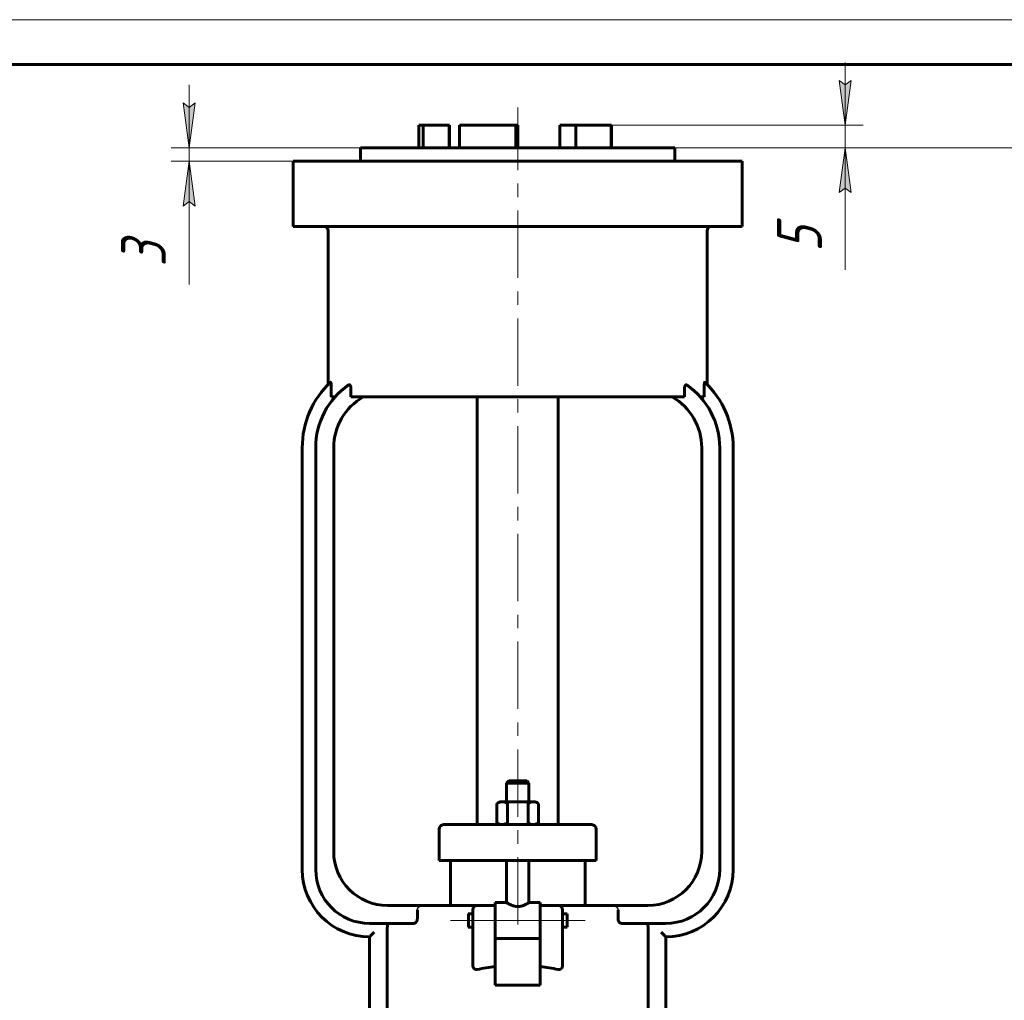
# Model space of a CAD drawing. Header units: millimetres. Extents: x 0 to 595, y 0 to 420.
# Tile 7 of 11: x 127 to 237, y 311 to 420. Entities that reach past the tile are written whole.
import ezdxf

# ---------------------------------------------------------------- set-up
doc = ezdxf.new("R2010")
doc.units = ezdxf.units.MM
for name, pattern in [('K5LT-1', [0]), ('K5LT_AXLED', [12, 7.5, -1.5, 1.5, -1.5]), ('K5LT_BASIC', [0]), ('K5LT_THIN', [0])]:
    doc.linetypes.add(name, pattern=pattern)
doc.layers.add('Системный слой', color=7, linetype='Continuous')
doc.layers.add('Системный слой (1)', color=7, linetype='Continuous', true_color=0x6c6c6c)
doc.styles.add('KDIMTEXTSTYLE', font='txt', dxfattribs={"width": 0.96, "oblique": 15, "height": 5})
doc.styles.add('KTEXTSTYLE', font='txt', dxfattribs={"width": 0.96, "height": 5})
doc.dimstyles.new('KDIMSTYLE (0.50)', dxfattribs={"dimtxt": 5, "dimasz": 1, "dimexe": 2, "dimexo": 0, "dimgap": 1, "dimtad": 1, "dimlfac": 2, "dimtxsty": 'KDIMTEXTSTYLE', "dimsah": 1, "dimcen": 0, "dimdle": 1, "dimadec": 0, "dimazin": 0, "dimtfac": 0.667, "dimtmove": 0, "dimatfit": 3, "dimfxl": 1, "dimtvp": 1, "dimtolj": 1, "dimtzin": 0, "dimarcsym": 0})

# ---------------------------------------------------------------- blocks, each defined once
blk = doc.blocks.new('U1')
at = {"layer": 'Системный слой (1)', "color": 143, "linetype": 'K5LT_BASIC', "lineweight": 60, "true_color": 0x33acca}
for p, q in [((177.03, 319.68), (177.03, 320.43)), ((177.03, 318.93), (177.03, 319.68))]:
    blk.add_line(p, q, dxfattribs=at)
blk = doc.blocks.new('U2')
at = {"layer": 'Системный слой (1)', "color": 143, "linetype": 'K5LT_BASIC', "lineweight": 60, "true_color": 0x33acca}
for p, q in [((180.03, 321.68), (181.28, 321.68)), ((183.78, 321.68), (185.03, 321.68))]:
    blk.add_line(p, q, dxfattribs=at)
blk = doc.blocks.new('U5')
at = {"layer": 'Системный слой (1)', "color": 143, "linetype": 'K5LT_BASIC', "lineweight": 60, "true_color": 0x33acca}
for p, q in [((182.53, 335.24), (181.53, 335.24)), ((183.53, 335.24), (182.53, 335.24))]:
    blk.add_line(p, q, dxfattribs=at)
blk = doc.blocks.new('U7')
at = {"layer": 'Системный слой (1)', "color": 143, "linetype": 'K5LT_BASIC', "lineweight": 60, "true_color": 0x33acca}
for p, q in [((188.03, 320.43), (188.03, 319.68)), ((188.03, 319.68), (188.03, 318.93))]:
    blk.add_line(p, q, dxfattribs=at)
blk = doc.blocks.new('D2')
at = {"layer": 'Системный слой (1)'}
for points in [[(145.93, 405.74), (146.59, 410.74), (145.93, 410.24), (145.27, 410.74)], [(146.59, 399.24), (145.93, 404.24), (145.27, 399.24), (145.93, 399.74)]]:
    blk.add_hatch(color=7, dxfattribs=at).paths.add_polyline_path(points)
at = {"layer": 'Системный слой (1)', "color": 7, "linetype": 'K5LT_THIN', "lineweight": 18, "true_color": 0xffffff}
for p, q in [((145.93, 405.74), (145.93, 412.74)), ((145.93, 410.24), (145.27, 410.74)), ((145.27, 410.74), (145.93, 405.74)), ((145.93, 405.74), (146.59, 410.74)), ((146.59, 410.74), (145.93, 410.24)), ((165.03, 405.74), (143.93, 405.74)), ((145.93, 405.74), (145.93, 404.24)), ((164.28, 404.24), (143.93, 404.24)), ((145.93, 404.24), (145.27, 399.24)), ((146.59, 399.24), (145.93, 404.24)), ((145.93, 404.24), (145.93, 397.24)), ((145.93, 404.24), (145.93, 399.24)), ((145.27, 399.24), (145.93, 399.74)), ((145.93, 399.74), (146.59, 399.24)), ((145.93, 399.24), (145.93, 390.51))]:
    blk.add_line(p, q, dxfattribs=at)
blk.add_wipeout([(144.93, 392.51), (137.55, 392.51), (137.55, 397.05), (144.93, 397.05)]).dxf.layer = 'Системный слой (1)'
at = {"layer": 'Системный слой (1)', "color": 7, "insert": (138.34, 392.51), "char_height": 5, "attachment_point": 1, "rotation": 90, "style": 'KTEXTSTYLE'}
blk.add_mtext('\\fArial|b0|c204|p34;\\H5.0;\\W1.000;\\Q15;\\fGOST Type AU|b0|i0|c204|p34;\\Q15;\\W0.960;3', dxfattribs=at)
blk = doc.blocks.new('KDIMARROW_01')
at = {"layer": 'Системный слой'}
blk.add_hatch(color=0, dxfattribs=at).paths.add_polyline_path([(-5, -0.66), (0, 0), (-5, 0.66), (-4.5, 0)])
at = {"layer": 'Системный слой', "color": 0, "linetype": 'K5LT_THIN', "lineweight": 18}
for p, q in [((-4.5, 0), (-5, 0.66)), ((-5, 0.66), (0, 0)), ((0, 0), (-5, -0.66)), ((-5, -0.66), (-4.5, 0))]:
    blk.add_line(p, q, dxfattribs=at)
at = {"layer": 'Системный слой (1)', "color": 0, "linetype": 'K5LT_THIN', "lineweight": 18}
blk.add_line((182.53, 190.74), (182.03, 190.74), dxfattribs=at)
blk = doc.blocks.new('D3')
at = {"layer": 'Системный слой (1)'}
for points in [[(219, 408.24), (219.66, 413.24), (219, 412.74), (218.34, 413.24)], [(219.66, 400.74), (219, 405.74), (218.34, 400.74), (219, 401.24)]]:
    blk.add_hatch(color=7, dxfattribs=at).paths.add_polyline_path(points)
at = {"layer": 'Системный слой (1)', "color": 7, "linetype": 'K5LT_THIN', "lineweight": 18, "true_color": 0xffffff}
for p, q in [((219, 408.24), (219, 415.24)), ((219, 412.74), (218.34, 413.24)), ((218.34, 413.24), (219, 408.24)), ((219, 408.24), (219.66, 413.24)), ((219.66, 413.24), (219, 412.74)), ((192.99, 408.24), (221, 408.24)), ((219, 405.74), (219, 408.24)), ((192.99, 405.74), (221, 405.74)), ((219, 405.74), (218.34, 400.74)), ((219.66, 400.74), (219, 405.74)), ((219, 405.74), (219, 398.74)), ((219, 405.74), (219, 400.74)), ((218.34, 400.74), (219, 401.24)), ((219, 401.24), (219.66, 400.74)), ((219, 400.74), (219, 392.14))]:
    blk.add_line(p, q, dxfattribs=at)
blk.add_wipeout([(218, 394.14), (210.62, 394.14), (210.62, 398.55), (218, 398.55)]).dxf.layer = 'Системный слой (1)'
at = {"layer": 'Системный слой (1)', "color": 7, "insert": (211.41, 394.14), "char_height": 5, "attachment_point": 1, "rotation": 90, "style": 'KTEXTSTYLE'}
blk.add_mtext('\\fArial|b0|c204|p34;\\H5.0;\\W1.000;\\Q15;\\fGOST Type AU|b0|i0|c204|p34;\\Q15;\\W0.960;5', dxfattribs=at)
blk = doc.blocks.new('D4')
at = {"layer": 'Системный слой (1)'}
for points in [[(288.24, 400.74), (287.58, 405.74), (286.92, 400.74), (287.58, 401.24)], [(287.58, 190.74), (288.24, 195.74), (287.58, 195.24), (286.92, 195.74)]]:
    blk.add_hatch(color=7, dxfattribs=at).paths.add_polyline_path(points)
at = {"layer": 'Системный слой (1)', "color": 7, "linetype": 'K5LT_THIN', "lineweight": 18, "true_color": 0xffffff}
for p, q in [((200.03, 405.74), (289.58, 405.74)), ((286.92, 400.74), (287.58, 405.74)), ((287.58, 405.74), (288.24, 400.74)), ((287.58, 405.74), (287.58, 190.74)), ((287.58, 401.24), (286.92, 400.74)), ((288.24, 400.74), (287.58, 401.24)), ((287.58, 190.74), (286.92, 195.74)), ((286.92, 195.74), (287.58, 195.24)), ((287.58, 195.24), (288.24, 195.74)), ((288.24, 195.74), (287.58, 190.74)), ((257.53, 190.74), (289.58, 190.74))]:
    blk.add_line(p, q, dxfattribs=at)
blk.add_wipeout([(286.58, 292.76), (279.2, 292.76), (279.2, 303.27), (286.58, 303.27)]).dxf.layer = 'Системный слой (1)'
at = {"layer": 'Системный слой (1)', "color": 7, "insert": (279.99, 292.76), "char_height": 5, "attachment_point": 1, "rotation": 90, "style": 'KTEXTSTYLE'}
blk.add_mtext('\\fArial|b0|c204|p34;\\H5.0;\\W1.000;\\Q15;\\fGOST Type AU|b0|i0|c204|p34;\\Q15;\\W0.960;430', dxfattribs=at)
blk = doc.blocks.new('U55')
at = {"color": 7, "linetype": 'K5LT_THIN', "lineweight": 18, "true_color": 0xffffff}
blk.add_line((0, 420), (594, 420), dxfattribs=at)
at = {"color": 143, "linetype": 'K5LT_BASIC', "lineweight": 60, "true_color": 0x33acca}
blk.add_line((20, 415), (589, 415), dxfattribs=at)

msp = doc.modelspace()

# ---------------------------------------------------------------- linework, layer by layer
at = {"layer": 'Системный слой (1)', "color": 30, "linetype": 'K5LT_AXLED', "lineweight": 18, "true_color": 0xff8000}
for p, q in [((182.5263, 319.2424), (182.5263, 410.2367)), ((175.0263, 319.6812), (179.5263, 319.6812)), ((178.0263, 319.6812), (187.0263, 319.6812)), ((185.5263, 319.6812), (190.0263, 319.6812))]:
    msp.add_line(p, q, dxfattribs=at)
at = {"layer": 'Системный слой (1)', "color": 143, "linetype": 'K5LT_BASIC', "lineweight": 60, "true_color": 0x33acca}
for p, q in [((171.5263, 405.7367), (171.5263, 408.2367)), ((171.5263, 408.2367), (172.007, 408.2367)), ((172.007, 405.7367), (172.007, 408.2367)), ((172.007, 408.2367), (174.8759, 408.2367)), ((174.8759, 405.7367), (174.8759, 408.2367)), ((174.8759, 408.2367), (174.9179, 408.2367)), ((174.9179, 405.7367), (174.9179, 408.2367)), ((176.0607, 405.7367), (176.0607, 408.2367)), ((176.0607, 408.2367), (182.3344, 408.2367)), ((182.3344, 405.7367), (182.3344, 408.2367)), ((182.3344, 408.2367), (182.3867, 408.2367)), ((182.3867, 405.7367), (182.3867, 408.2367)), ((182.3867, 408.2367), (182.5263, 408.2367)), ((182.5263, 405.7367), (182.5263, 408.2367)), ((187.2286, 405.7367), (187.2286, 408.2367)), ((187.2286, 408.2367), (188.992, 408.2367)), ((188.992, 405.7367), (188.992, 408.2367)), ((188.992, 408.2367), (192.927, 408.2367)), ((192.927, 405.7367), (192.927, 408.2367)), ((192.927, 408.2367), (192.9879, 408.2367)), ((192.9879, 405.7367), (192.9879, 408.2367)), ((165.0263, 404.2367), (165.0263, 405.7367)), ((165.0263, 405.7367), (200.0263, 405.7367)), ((200.0263, 404.2367), (200.0263, 405.7367)), ((157.5263, 396.9867), (157.5263, 404.2367)), ((157.5263, 404.2367), (164.2763, 404.2367)), ((164.2763, 404.2367), (200.7763, 404.2367)), ((200.7763, 404.2367), (207.5263, 404.2367)), ((207.5263, 396.9867), (207.5263, 404.2367)), ((164.2763, 396.9867), (157.5263, 396.9867)), ((161.4251, 379.3775), (161.4251, 396.4867)), ((164.2763, 396.9867), (200.7763, 396.9867)), ((207.5263, 396.9867), (200.7763, 396.9867)), ((203.6276, 379.3775), (203.6276, 396.4867)), ((161.7609, 378.2722), (161.7609, 379.0061)), ((163.9451, 377.9867), (163.9451, 378.8951)), ((201.1076, 377.9867), (201.1076, 378.8951)), ((203.2917, 378.2722), (203.2917, 379.0061)), ((161.7678, 377.9867), (162.1758, 377.9867)), ((163.9451, 377.9867), (201.1076, 377.9867)), ((178.0263, 330.3617), (178.0263, 377.9867)), ((187.0263, 330.3617), (187.0263, 377.9867)), ((202.8768, 377.9867), (203.2848, 377.9867)), ((158.5263, 372.3368), (158.5263, 325.3617)), ((160.0263, 372.3368), (160.0263, 325.3617)), ((162.0263, 327.3617), (162.0263, 372.3368)), ((203.0263, 372.3368), (203.0263, 327.3617)), ((205.0263, 325.3617), (205.0263, 372.3368)), ((206.5263, 325.3617), (206.5263, 372.3368)), ((181.5263, 335.2367), (181.2763, 334.9867)), ((181.2763, 332.9117), (181.2763, 334.9867)), ((181.2763, 334.9867), (182.5263, 334.9867)), ((182.5263, 334.9867), (183.7763, 334.9867)), ((183.5263, 335.2367), (183.7763, 334.9867)), ((183.7763, 332.9117), (183.7763, 334.9867)), ((180.5263, 332.9117), (180.2169, 332.733)), ((180.2169, 330.5403), (180.2169, 332.733)), ((180.5263, 332.9117), (180.7943, 332.9117)), ((180.7943, 332.9117), (182.5263, 332.9117)), ((181.3716, 330.5403), (181.3716, 332.733)), ((182.5263, 332.9117), (184.2584, 332.9117)), ((183.681, 330.5403), (183.681, 332.733)), ((184.2584, 332.9117), (184.5263, 332.9117)), ((184.5263, 332.9117), (184.8357, 332.733)), ((184.8357, 330.5403), (184.8357, 332.733)), ((174.5608, 330.3617), (174.2763, 330.3617)), ((179.3884, 330.3617), (174.5608, 330.3617)), ((185.6643, 330.3617), (179.3884, 330.3617)), ((180.5263, 330.3617), (180.2169, 330.5403)), ((184.5263, 330.3617), (184.8357, 330.5403)), ((190.4919, 330.3617), (185.6643, 330.3617)), ((190.7763, 330.3617), (190.4919, 330.3617)), ((173.7763, 326.3617), (173.7763, 329.8617)), ((191.2763, 326.3617), (191.2763, 329.8617)), ((173.7763, 326.3617), (174.078, 326.3617)), ((174.078, 326.3617), (178.9056, 326.3617)), ((175.0263, 321.3617), (175.0263, 326.3617)), ((178.9056, 326.3617), (186.147, 326.3617)), ((181.2763, 321.6812), (181.2763, 326.3617)), ((183.7763, 321.6812), (183.7763, 326.3617)), ((186.147, 326.3617), (190.9746, 326.3617)), ((190.0263, 321.3617), (190.0263, 326.3617)), ((190.9746, 326.3617), (191.2763, 326.3617)), ((180.0263, 321.6812), (180.0263, 321.3338)), ((185.0263, 321.6812), (185.0263, 321.3338)), ((172.0263, 321.3617), (168.0263, 321.3617)), ((171.346, 320.8617), (171.346, 319.8617)), ((178.0263, 321.3617), (172.0263, 321.3617)), ((177.0263, 320.4312), (177.5263, 320.4312)), ((177.5263, 320.8617), (177.5263, 319.0296)), ((180.0263, 321.3617), (178.0263, 321.3617)), ((180.0263, 318.6382), (180.0263, 321.3338)), ((187.0263, 321.3617), (185.0263, 321.3617)), ((185.0263, 321.3338), (185.0263, 318.6382)), ((193.0263, 321.3617), (187.0263, 321.3617)), ((187.5263, 319.0296), (187.5263, 320.8617)), ((187.5263, 320.4312), (188.0263, 320.4312)), ((197.0263, 321.3617), (193.0263, 321.3617)), ((193.7067, 319.8617), (193.7067, 320.8617)), ((166.0263, 319.3617), (170.9181, 319.3617)), ((194.1345, 319.3617), (199.0263, 319.3617)), ((168.0026, 318.8617), (168.0026, 307.8321)), ((177.0263, 318.9312), (177.5263, 318.9312)), ((177.5263, 319.0296), (177.5263, 314.724)), ((180.0263, 318.6382), (180.0263, 317.705)), ((185.0263, 318.6382), (185.0263, 317.705)), ((187.5263, 314.724), (187.5263, 319.0296)), ((187.5263, 318.9312), (188.0263, 318.9312)), ((197.05, 307.7008), (197.05, 318.8617)), ((166.0263, 317.8617), (166.0263, 307.3038)), ((180.0263, 314.5551), (180.0263, 317.705)), ((180.0263, 317.6812), (185.0263, 317.6812)), ((185.0263, 317.705), (185.0263, 314.5551)), ((199.0263, 306.6618), (199.0263, 317.8617)), ((180.0263, 312.4867), (180.0263, 314.5551)), ((185.0263, 314.5551), (185.0263, 312.4867)), ((185.0263, 312.4867), (180.0263, 312.4867))]:
    msp.add_line(p, q, dxfattribs=at)
for centre, radius, start, end in [((160.9251, 396.4867), 0.5, 0, 90), ((204.1276, 396.4867), 0.5, 90, 180), ((168.5263, 372.3368), 10, 133.231613, 180), ((196.5263, 372.3368), 10, 0, 46.768387), ((168.5263, 372.3368), 8.5, 124.724063, 180), ((196.5263, 372.3368), 8.5, 0, 55.275937), ((168.5263, 372.3368), 6.5, 119.632479, 180), ((196.5263, 372.3368), 6.5, 0, 60.367521), ((174.2763, 329.8617), 0.5, 90, 180), ((190.7763, 329.8617), 0.5, 0, 90), ((168.0263, 327.3617), 6, 180, 270), ((197.0263, 327.3617), 6, 270, 0), ((166.0263, 325.3617), 7.5, 180, 270), ((166.0263, 325.3617), 6, 180, 270), ((199.0263, 325.3617), 6, 270, 0), ((199.0263, 325.3617), 7.5, 270, 0), ((178.0263, 320.8617), 0.5, 90, 180), ((187.0263, 320.8617), 0.5, 0, 90)]:
    msp.add_arc(centre, radius, start, end, dxfattribs=at)
for start_param, end_param in [(4.87983706, 5.01708163), (4.40769633, 4.5449409)]:
    msp.add_ellipse((182.5263, 304.695), major_axis=(-15, 0), ratio=0.66666667, start_param=start_param, end_param=end_param, dxfattribs=at)
for points, knots in [([(161.6768, 379.6227), (161.6798, 379.6255), (161.685, 379.6277), (161.6916, 379.625), (161.697, 379.6196), (161.7027, 379.6109), (161.7093, 379.5958), (161.717, 379.5716), (161.725, 379.5375), (161.7327, 379.4937), (161.7395, 379.4443), (161.7451, 379.3924), (161.7513, 379.3203), (161.7573, 379.2172), (161.7604, 379.1044), (161.7609, 379.0312), (161.7609, 379.0061)], [0, 0, 0, 0, 1.09848459, 1.85533324, 2.37397629, 3.02877353, 3.8779442, 4.83202889, 5.9618556, 7.16887976, 8.38065977, 9.50419048, 10.60721614, 12.88904947, 15.58602348, 17, 17, 17, 17]), ([(203.2917, 379.0061), (203.2917, 379.0673), (203.2935, 379.1799), (203.2999, 379.2986), (203.3055, 379.3681), (203.309, 379.406), (203.316, 379.4682), (203.3255, 379.5293), (203.338, 379.581), (203.3477, 379.6073), (203.3567, 379.6214), (203.3635, 379.6266), (203.37, 379.6269), (203.3738, 379.6245), (203.3758, 379.6227)], [0, 0, 0, 0, 3.06540072, 5.54139208, 6.11952811, 6.855138, 7.673045, 9.79234146, 10.92329151, 12.18295539, 12.98098362, 13.76103542, 14.33341654, 15, 15, 15, 15]), ([(163.6845, 379.3229), (163.7008, 379.3342), (163.7252, 379.3455), (163.7579, 379.3485), (163.7807, 379.3451), (163.8025, 379.3364), (163.8228, 379.3229), (163.8423, 379.3045), (163.8616, 379.2798), (163.8809, 379.2472), (163.8988, 379.2063), (163.9137, 379.1606), (163.9274, 379.1041), (163.9385, 379.0341), (163.9441, 378.9601), (163.9451, 378.9128), (163.9451, 378.8951)], [0, 0, 0, 0, 2.28804122, 3.3168703, 4.34427603, 5.30719507, 6.22007509, 7.12668275, 8.080043, 9.13665119, 10.298639, 11.46343565, 12.48586654, 14.13640123, 15.92428102, 17, 17, 17, 17]), ([(201.1076, 378.8951), (201.1076, 378.9175), (201.1087, 378.9607), (201.1137, 379.0262), (201.1224, 379.0882), (201.1341, 379.1425), (201.1472, 379.1869), (201.1611, 379.2237), (201.1769, 379.2564), (201.1942, 379.2843), (201.2128, 379.3071), (201.2336, 379.326), (201.256, 379.3395), (201.2792, 379.3468), (201.3005, 379.3483), (201.3304, 379.3442), (201.3526, 379.3337), (201.3681, 379.3229)], [0, 0, 0, 0, 1.43619248, 2.76584625, 4.25050735, 5.56971099, 6.58648211, 7.59645339, 8.59523992, 9.5892164, 10.56662399, 11.53238022, 12.70273604, 13.79167379, 14.79903174, 15.67975486, 18, 18, 18, 18]), ([(161.7678, 377.9867), (161.7654, 378.0347), (161.762, 378.1292), (161.7609, 378.2252), (161.7609, 378.2722)], [0, 0, 0, 0, 2.5760722, 5, 5, 5, 5]), ([(203.2848, 377.9867), (203.2873, 378.0347), (203.2907, 378.1292), (203.2917, 378.2252), (203.2917, 378.2722)], [0, 0, 0, 0, 2.57607221, 5, 5, 5, 5]), ([(180.7943, 332.9117), (180.7527, 332.9117), (180.6734, 332.9059), (180.5522, 332.8809), (180.4051, 332.8317), (180.2905, 332.7755), (180.2169, 332.733)], [0, 0, 0, 0, 1.56500174, 3.0195253, 4.59093933, 7, 7, 7, 7]), ([(181.3716, 332.733), (181.3087, 332.7694), (181.2027, 332.8227), (181.0696, 332.8709), (180.9594, 332.8979), (180.8713, 332.9096), (180.8151, 332.9117), (180.7943, 332.9117)], [0, 0, 0, 0, 2.35900254, 4.17100942, 5.56387852, 7.10137524, 8, 8, 8, 8]), ([(184.2584, 332.9117), (184.2168, 332.9117), (184.1375, 332.9059), (184.0164, 332.8809), (183.8692, 332.8317), (183.7546, 332.7755), (183.681, 332.733)], [0, 0, 0, 0, 1.56500174, 3.0195253, 4.59093933, 7, 7, 7, 7]), ([(184.8357, 332.733), (184.7728, 332.7694), (184.6668, 332.8227), (184.5337, 332.8709), (184.4235, 332.8979), (184.3354, 332.9096), (184.2792, 332.9117), (184.2584, 332.9117)], [0, 0, 0, 0, 2.35900254, 4.17100942, 5.56387852, 7.10137524, 8, 8, 8, 8]), ([(180.2169, 330.5403), (180.2799, 330.5039), (180.3859, 330.4506), (180.5189, 330.4024), (180.6292, 330.3754), (180.7172, 330.3637), (180.7734, 330.3617), (180.7943, 330.3617)], [0, 0, 0, 0, 2.35900254, 4.17100942, 5.56387852, 7.10137524, 8, 8, 8, 8]), ([(180.7943, 330.3617), (180.8358, 330.3617), (180.9151, 330.3674), (181.0363, 330.3924), (181.1834, 330.4416), (181.298, 330.4978), (181.3716, 330.5403)], [0, 0, 0, 0, 1.56500174, 3.0195253, 4.59093933, 7, 7, 7, 7]), ([(183.681, 330.5403), (183.744, 330.5039), (183.85, 330.4506), (183.983, 330.4024), (184.0933, 330.3754), (184.1813, 330.3637), (184.2375, 330.3617), (184.2584, 330.3617)], [0, 0, 0, 0, 2.35900254, 4.17100942, 5.56387852, 7.10137524, 8, 8, 8, 8]), ([(184.2584, 330.3617), (184.2999, 330.3617), (184.3792, 330.3674), (184.5004, 330.3924), (184.6475, 330.4416), (184.7621, 330.4978), (184.8357, 330.5403)], [0, 0, 0, 0, 1.56500174, 3.0195253, 4.59093933, 7, 7, 7, 7]), ([(183.7763, 321.6812), (183.7763, 321.6812), (183.7663, 321.6749), (183.7236, 321.6485), (183.6605, 321.6106), (183.5744, 321.5611), (183.483, 321.5116), (183.3739, 321.4568), (183.2586, 321.4042), (183.1426, 321.3587), (183.0491, 321.3271), (182.96, 321.3006), (182.8506, 321.2741), (182.7207, 321.2527), (182.5899, 321.242), (182.4622, 321.2421), (182.3424, 321.2518), (182.2154, 321.2714), (182.0786, 321.3032), (181.9411, 321.347), (181.8309, 321.3896), (181.726, 321.4348), (181.6317, 321.4799), (181.5327, 321.5313), (181.4398, 321.5828), (181.3607, 321.6293), (181.3122, 321.6589), (181.2834, 321.6767), (181.2764, 321.6812), (181.2763, 321.6812)], [0, 0, 0, 0, 1.49507135, 2.75551044, 4.2136036, 5.41993119, 6.80111181, 7.75631926, 9.12733622, 10.31385798, 10.95411205, 11.55423862, 12.54330313, 13.57621351, 14.53996688, 15.47119346, 16.41244764, 17.22360251, 18.37896966, 19.66951167, 20.71569766, 21.39860349, 22.74141462, 23.7206183, 24.94979457, 26.5643928, 27.85120329, 28.64623879, 30, 30, 30, 30]), ([(168.141, 319.3617), (168.1336, 319.3617), (168.1192, 319.358), (168.0956, 319.3393), (168.0749, 319.3081), (168.0582, 319.2696), (168.0481, 319.2397), (168.0403, 319.2124), (168.0347, 319.1895), (168.0282, 319.1592), (168.0215, 319.1229), (168.0147, 319.0741), (168.0087, 319.0173), (168.0039, 318.9458), (168.0026, 318.8915), (168.0026, 318.8617)], [0, 0, 0, 0, 1.64020696, 3.10290075, 5.16778989, 6.48184678, 7.46019021, 8.1161277, 8.98211405, 9.41214888, 10.52615584, 11.63265443, 12.70436999, 14.13704272, 16, 16, 16, 16]), ([(171.346, 319.8617), (171.346, 319.8429), (171.3441, 319.8053), (171.3371, 319.7598), (171.3277, 319.7183), (171.314, 319.6723), (171.2912, 319.6184), (171.2659, 319.574), (171.2424, 319.5395), (171.2187, 319.5094), (171.1891, 319.478), (171.1552, 319.4481), (171.1094, 319.4154), (171.0505, 319.3852), (170.9823, 319.3655), (170.9382, 319.3617), (170.9181, 319.3617)], [0, 0, 0, 0, 1.09322398, 2.16357092, 2.62686896, 3.54480969, 4.96118065, 6.13319312, 6.79557026, 7.76812179, 8.83455351, 9.9515855, 11.10176544, 13.08196588, 15.15233106, 17, 17, 17, 17]), ([(194.1345, 319.3617), (194.1132, 319.3617), (194.0737, 319.3653), (194.0114, 319.3823), (193.9476, 319.4118), (193.8904, 319.4525), (193.8483, 319.4935), (193.8217, 319.5246), (193.8034, 319.5492), (193.7846, 319.5779), (193.7675, 319.608), (193.7493, 319.6469), (193.7332, 319.6893), (193.7176, 319.7456), (193.7084, 319.8052), (193.7067, 319.8453), (193.7067, 319.8617)], [0, 0, 0, 0, 1.95387468, 3.5092984, 5.40393937, 7.53998173, 8.81170285, 9.68692247, 10.46754881, 10.94668925, 11.98875089, 12.66486016, 13.56133282, 14.68909358, 16.04713853, 17, 17, 17, 17]), ([(197.05, 318.8617), (197.05, 318.9), (197.0483, 318.9594), (197.0417, 319.0429), (197.035, 319.0979), (197.026, 319.1526), (197.0173, 319.1934), (197.0091, 319.2239), (197.0008, 319.2513), (196.9885, 319.2854), (196.9696, 319.322), (196.9481, 319.3477), (196.9287, 319.3596), (196.9167, 319.3617), (196.9116, 319.3617)], [0, 0, 0, 0, 2.24703565, 3.34504904, 4.83324019, 5.60634463, 6.96019524, 7.81780387, 8.17219897, 9.38681017, 11.06359566, 12.54780493, 13.95195161, 15, 15, 15, 15]), ([(166.5263, 318.3795), (166.4819, 318.3318), (166.4041, 318.2491), (166.2967, 318.1368), (166.2136, 318.0512), (166.1484, 317.9847), (166.1072, 317.9429), (166.0791, 317.9146), (166.0591, 317.8945), (166.0421, 317.8774), (166.0296, 317.8649), (166.0264, 317.8617), (166.0263, 317.8617)], [0, 0, 0, 0, 2.61818936, 4.53379203, 6.43673911, 7.85547841, 9.05170227, 9.70081835, 10.43578059, 11.19788467, 12.01465483, 13, 13, 13, 13]), ([(198.5263, 318.3795), (198.5708, 318.3318), (198.6486, 318.2491), (198.756, 318.1368), (198.839, 318.0512), (198.9042, 317.9847), (198.9455, 317.9429), (198.9736, 317.9146), (198.9936, 317.8945), (199.0106, 317.8774), (199.0231, 317.8649), (199.0263, 317.8617), (199.0263, 317.8617)], [0, 0, 0, 0, 2.61818936, 4.53379203, 6.43673911, 7.85547841, 9.05170227, 9.70081835, 10.43578059, 11.19788467, 12.01465483, 13, 13, 13, 13]), ([(178.0263, 314.2344), (178.0129, 314.2318), (177.996, 314.2289), (177.9753, 314.2267), (177.9524, 314.225), (177.9297, 314.2249), (177.8959, 314.2272), (177.8732, 314.2301), (177.8398, 314.2373), (177.8082, 314.2468), (177.7752, 314.2609), (177.7488, 314.275), (177.7237, 314.2906), (177.7018, 314.3069), (177.6823, 314.3238), (177.6665, 314.3389), (177.6413, 314.366), (177.6137, 314.4028), (177.5921, 314.4407), (177.5771, 314.4714), (177.5671, 314.495), (177.5554, 314.5278), (177.547, 314.5565), (177.5381, 314.5948), (177.5327, 314.6272), (177.5275, 314.6734), (177.5263, 314.7031), (177.5263, 314.724)], [0, 0, 0, 0, 1.49292455, 1.85450166, 2.21070083, 3.93014385, 4.25018068, 5.75898928, 6.3163453, 7.83105754, 9.19669299, 10.07777982, 10.96794686, 12.30409518, 12.97834326, 13.7307808, 14.64359198, 16.92011266, 18.49452929, 19.07994648, 20.36838012, 21.06828794, 22.5501914, 23.32839147, 24.97154332, 25.81490579, 28, 28, 28, 28]), ([(187.5263, 314.724), (187.5261, 314.7086), (187.5256, 314.6879), (187.5233, 314.6572), (187.52, 314.6279), (187.5151, 314.5988), (187.5099, 314.5747), (187.5026, 314.5452), (187.4938, 314.517), (187.4785, 314.4779), (187.4639, 314.4461), (187.4397, 314.4049), (187.4168, 314.3731), (187.3948, 314.348), (187.3773, 314.3302), (187.3622, 314.3165), (187.3413, 314.2996), (187.3177, 314.283), (187.2873, 314.2658), (187.2421, 314.245), (187.2022, 314.2339), (187.1571, 314.2271), (187.1355, 314.2254), (187.1029, 314.225), (187.081, 314.2262), (187.0526, 314.2294), (187.0373, 314.2322), (187.0263, 314.2344)], [0, 0, 0, 0, 1.60735497, 2.12010559, 3.12506269, 4.5649335, 5.05668431, 5.57313977, 7.58150776, 7.98804575, 9.77158222, 11.09535446, 12.85636678, 13.82695903, 14.61472748, 15.53406846, 16.01530853, 17.47796166, 18.58345366, 19.68249953, 22.68461335, 22.88857767, 24.45778522, 24.94987407, 26.31101368, 26.78191097, 28, 28, 28, 28])]:
    msp.add_open_spline(points, degree=3, knots=knots, dxfattribs=at)
at = {"layer": 'Системный слой (1)', "color": 7, "linetype": 'K5LT-1'}
for points, knots in [([(182.5263, 332.9117), (182.5054, 332.9117), (182.4636, 332.9113), (182.4011, 332.9096), (182.3387, 332.9068), (182.2553, 332.9015), (182.151, 332.8922), (182.0459, 332.8792), (181.9606, 332.8665), (181.8963, 332.8559), (181.8314, 332.8441), (181.772, 332.8324), (181.7182, 332.821), (181.6544, 332.8069), (181.5897, 332.7915), (181.5238, 332.7748), (181.4739, 332.7616), (181.4228, 332.7476), (181.3886, 332.7379), (181.3716, 332.733)], [0.234283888, 0.234283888, 0.234283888, 0.234283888, 0.24751712, 0.260750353, 0.273983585, 0.287216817, 0.313683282, 0.340149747, 0.35338298, 0.366616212, 0.379849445, 0.393082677, 0.402518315, 0.411953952, 0.430825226, 0.440260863, 0.449696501, 0.459132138, 0.468567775, 0.468567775, 0.468567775, 0.468567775]), ([(183.681, 332.733), (183.6622, 332.7385), (183.6243, 332.7492), (183.567, 332.7648), (183.51, 332.7797), (183.4541, 332.7936), (183.3993, 332.8066), (183.3452, 332.8187), (183.2917, 332.8301), (183.2334, 332.8418), (183.1703, 332.8535), (183.1028, 332.8648), (183.036, 332.8749), (182.973, 332.8834), (182.9138, 332.8903), (182.8398, 332.8979), (182.7477, 332.9052), (182.6371, 332.9105), (182.5633, 332.9117), (182.5263, 332.9117)], [0, 0, 0, 0, 0.010652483, 0.021304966, 0.031957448, 0.042609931, 0.053262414, 0.063914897, 0.07456738, 0.085219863, 0.099075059, 0.112930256, 0.126785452, 0.140640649, 0.152346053, 0.164051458, 0.187462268, 0.210873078, 0.234283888, 0.234283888, 0.234283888, 0.234283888]), ([(181.3716, 330.5403), (181.3904, 330.5349), (181.4284, 330.5241), (181.4857, 330.5085), (181.5427, 330.4936), (181.5986, 330.4797), (181.6533, 330.4668), (181.7075, 330.4546), (181.761, 330.4432), (181.8193, 330.4315), (181.8824, 330.4198), (181.9498, 330.4085), (182.0166, 330.3984), (182.0796, 330.3899), (182.1389, 330.383), (182.2129, 330.3754), (182.305, 330.3681), (182.4155, 330.3628), (182.4893, 330.3617), (182.5263, 330.3617)], [0, 0, 0, 0, 0.010652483, 0.021304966, 0.031957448, 0.042609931, 0.053262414, 0.063914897, 0.07456738, 0.085219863, 0.099075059, 0.112930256, 0.126785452, 0.140640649, 0.152346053, 0.164051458, 0.187462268, 0.210873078, 0.234283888, 0.234283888, 0.234283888, 0.234283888]), ([(182.5263, 330.3617), (182.5473, 330.3617), (182.589, 330.362), (182.6515, 330.3637), (182.714, 330.3665), (182.7974, 330.3718), (182.9016, 330.3811), (183.0068, 330.3941), (183.092, 330.4068), (183.1563, 330.4174), (183.2212, 330.4292), (183.2807, 330.4409), (183.3345, 330.4523), (183.3983, 330.4664), (183.463, 330.4818), (183.5288, 330.4985), (183.5788, 330.5117), (183.6299, 330.5257), (183.664, 330.5354), (183.681, 330.5403)], [0.234283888, 0.234283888, 0.234283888, 0.234283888, 0.24751712, 0.260750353, 0.273983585, 0.287216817, 0.313683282, 0.340149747, 0.35338298, 0.366616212, 0.379849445, 0.393082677, 0.402518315, 0.411953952, 0.430825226, 0.440260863, 0.449696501, 0.459132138, 0.468567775, 0.468567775, 0.468567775, 0.468567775]), ([(171.346, 320.8617), (171.346, 320.8674), (171.3462, 320.8788), (171.3474, 320.896), (171.3495, 320.9138), (171.352, 320.9291), (171.3546, 320.9419), (171.3571, 320.9526), (171.3611, 320.9676), (171.3671, 320.9868), (171.3756, 321.009), (171.383, 321.0257), (171.3884, 321.0367), (171.3917, 321.0431), (171.397, 321.053), (171.4035, 321.0643), (171.4111, 321.0766), (171.4181, 321.0872), (171.4259, 321.0983), (171.434, 321.1091), (171.4423, 321.1197), (171.4509, 321.13), (171.4629, 321.1436), (171.4754, 321.1567), (171.4881, 321.1691), (171.5009, 321.181), (171.5131, 321.1915), (171.5245, 321.2008), (171.5345, 321.2087), (171.5475, 321.2184), (171.5636, 321.2297), (171.5787, 321.2397), (171.5925, 321.2482), (171.6047, 321.2554), (171.6171, 321.2624), (171.634, 321.2715), (171.6512, 321.2801), (171.6683, 321.288), (171.6853, 321.2954), (171.7037, 321.3029), (171.7205, 321.3092), (171.7317, 321.3132), (171.7391, 321.3157), (171.7456, 321.3179), (171.7533, 321.3204), (171.763, 321.3234), (171.7748, 321.3269), (171.7875, 321.3305), (171.8011, 321.3341), (171.8169, 321.3379), (171.8342, 321.3418), (171.8588, 321.3468), (171.8841, 321.351), (171.9062, 321.354), (171.9187, 321.3555), (171.9333, 321.3571), (171.9531, 321.3589), (171.9781, 321.3605), (171.9986, 321.3613), (172.0145, 321.3616), (172.0224, 321.3617), (172.0263, 321.3617)], [0, 0, 0, 0, 0.003352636, 0.006705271, 0.010057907, 0.013410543, 0.015224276, 0.017354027, 0.019483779, 0.023743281, 0.02841874, 0.033094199, 0.034376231, 0.035658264, 0.03741809, 0.040937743, 0.043117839, 0.045604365, 0.04809089, 0.050577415, 0.05306394, 0.055550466, 0.058036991, 0.063010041, 0.06554331, 0.068076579, 0.073143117, 0.075006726, 0.076870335, 0.080597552, 0.08432477, 0.088051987, 0.090663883, 0.093275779, 0.09590047, 0.09852516, 0.103774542, 0.106399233, 0.109023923, 0.114273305, 0.117743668, 0.119478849, 0.12121403, 0.122398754, 0.123583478, 0.125952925, 0.128322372, 0.13069182, 0.133484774, 0.136277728, 0.13976892, 0.143260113, 0.150242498, 0.153721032, 0.155460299, 0.157199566, 0.161895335, 0.166591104, 0.171286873, 0.173634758, 0.175982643, 0.175982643, 0.175982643, 0.175982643]), ([(193.0263, 321.3617), (193.0383, 321.3617), (193.0563, 321.3613), (193.0806, 321.3602), (193.099, 321.3589), (193.1177, 321.3573), (193.1367, 321.3553), (193.1558, 321.3528), (193.1748, 321.35), (193.1934, 321.3467), (193.2185, 321.3419), (193.2586, 321.3327), (193.2936, 321.3225), (193.3196, 321.3137), (193.3392, 321.3068), (193.3607, 321.2984), (193.3835, 321.2884), (193.3972, 321.282), (193.4109, 321.2754), (193.4244, 321.2685), (193.4377, 321.2612), (193.4555, 321.2512), (193.4731, 321.2403), (193.4909, 321.2285), (193.5048, 321.2186), (193.5189, 321.2082), (193.5302, 321.1992), (193.539, 321.1919), (193.5483, 321.1839), (193.5581, 321.1752), (193.5682, 321.1656), (193.5764, 321.1574), (193.5854, 321.1482), (193.5951, 321.1376), (193.6045, 321.1268), (193.6135, 321.1158), (193.6221, 321.1046), (193.6333, 321.0892), (193.6453, 321.0709), (193.6553, 321.0536), (193.6621, 321.0409), (193.6665, 321.032), (193.6704, 321.0239), (193.6749, 321.0137), (193.6791, 321.0037), (193.6828, 320.9938), (193.686, 320.985), (193.6895, 320.9742), (193.6932, 320.9615), (193.6964, 320.949), (193.6991, 320.9369), (193.7014, 320.9248), (193.7033, 320.9122), (193.7048, 320.8994), (193.7059, 320.8866), (193.7065, 320.8741), (193.7067, 320.8658), (193.7067, 320.8617)], [0.534062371, 0.534062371, 0.534062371, 0.534062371, 0.541070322, 0.544574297, 0.548078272, 0.551582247, 0.555086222, 0.558590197, 0.562094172, 0.565598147, 0.569102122, 0.576110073, 0.588278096, 0.590281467, 0.592284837, 0.600663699, 0.603456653, 0.606249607, 0.609042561, 0.611835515, 0.614628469, 0.617421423, 0.623007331, 0.626021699, 0.629397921, 0.632774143, 0.636150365, 0.637838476, 0.639526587, 0.643463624, 0.645432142, 0.64740066, 0.65002535, 0.652650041, 0.655274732, 0.657899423, 0.660524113, 0.663148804, 0.668398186, 0.672635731, 0.674754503, 0.676873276, 0.678495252, 0.680117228, 0.68336118, 0.684726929, 0.686092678, 0.688579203, 0.691065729, 0.693362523, 0.695659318, 0.697956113, 0.700252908, 0.702700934, 0.705148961, 0.707596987, 0.710045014, 0.710045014, 0.710045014, 0.710045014])]:
    msp.add_open_spline(points, degree=3, knots=knots, dxfattribs=at)

# ---------------------------------------------------------------- block references
at = {"layer": 'Системный слой (1)'}
for name in ['U5', 'U2', 'U1', 'U7']:
    msp.add_blockref(name, (0, 0), dxfattribs=at)

# ---------------------------------------------------------------- next in the draw order: dimensions: what is measured, and where the dimension line sits
at = {"layer": 'Системный слой (1)', "color": 7}
for base, p1, p2, picture, middle in [((219, 405.7367), (192.9879, 408.2367), (192.9879, 405.7367), 'D3', (219, 396.4376)), ((145.9298, 405.7367), (164.2763, 404.2367), (165.0263, 405.7367), 'D2', (145.9298, 394.8764))]:
    dim = msp.add_linear_dim(base=base, p1=p1, p2=p2, angle=90, dimstyle='KDIMSTYLE (0.50)', override={"dimexo": 0, "dimtoh": 1, "dimpost": '\\fGOST Type AU|b0|c204|p34;\\H5.0;\\W0.960;\\Q15;<>', "dimblk1": 'KDIMARROW_01', "dimblk2": 'KDIMARROW_01', "dimse1": 0, "dimse2": 0, "dimclrt": 7, "dimtol": 1, "dimtp": 0, "dimtm": 0, "dimtdec": 5, "dimtmove": 1, "dimtolj": 1}, dxfattribs=at)
    dim.commit()
    dim.dimension.update_dxf_attribs({"geometry": picture, "text_midpoint": middle, "dimtype": 160})

# ---------------------------------------------------------------- next in the draw order: dimensions: what is measured, and where the dimension line sits
dim = msp.add_linear_dim(base=(287.5773, 405.7367), p1=(257.5263, 190.7367), p2=(200.0263, 405.7367), angle=90, dimstyle='KDIMSTYLE (0.50)', override={"dimexo": 0, "dimpost": '\\fGOST Type AU|b0|c204|p34;\\H5.0;\\W0.960;\\Q15;<>', "dimblk1": 'KDIMARROW_01', "dimblk2": 'KDIMARROW_01', "dimse1": 0, "dimse2": 0, "dimclrt": 7, "dimtol": 1, "dimtp": 0, "dimtm": 0, "dimtdec": 5, "dimtolj": 1}, dxfattribs=at)
dim.commit()
dim.dimension.update_dxf_attribs({"geometry": 'D4', "text_midpoint": (287.5773, 298.2367), "dimtype": 160})

# ---------------------------------------------------------------- next in the draw order: block references
msp.add_blockref('U55', (0, 0))

doc.saveas('drawing.dxf')
